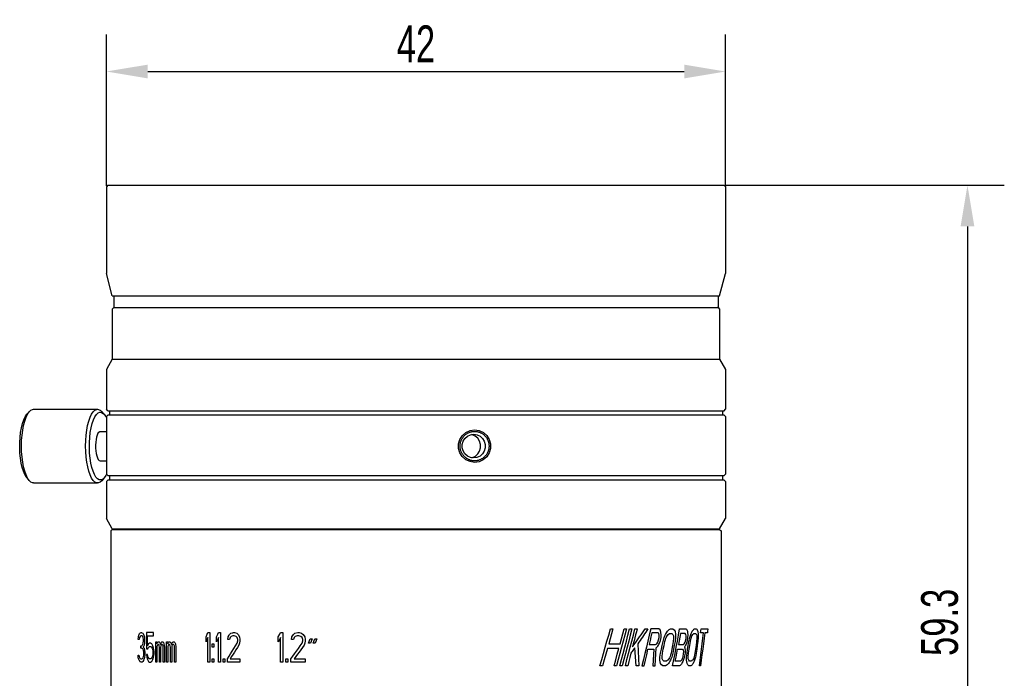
# Model space of a CAD drawing. Header units: millimetres. Extents: x -16 to 154, y 99 to 184.
# Tile 2 of 3: x -16 to 51, y 140 to 184. Entities that reach past the tile are written whole.
import ezdxf

# ---------------------------------------------------------------- set-up
doc = ezdxf.new("R2010")
doc.units = ezdxf.units.MM
doc.header["$LTSCALE"] = 19.36
doc.header["$PDMODE"] = 3
doc.header["$PDSIZE"] = 8
doc.linetypes.add('HIDDEN', pattern=[0.2, 0.1, -0.1])
doc.layers.get('0').update_dxf_attribs({"linetype": 'CONTINUOUS'})
doc.layers.get('Defpoints').update_dxf_attribs({"linetype": 'CONTINUOUS'})
doc.layers.add('02___PRT_ALL_AXES', color=7, linetype='CONTINUOUS')
doc.layers.add('DEFAULT_2', color=8, linetype='HIDDEN')
doc.styles.get("Standard").update_dxf_attribs({"font": 'txt', "width": 0.7})
doc.dimstyles.get("Standard").update_dxf_attribs({"dimtxt": 2.5, "dimasz": 2.8, "dimexe": 2.5, "dimexo": 0.05, "dimtad": 1, "dimzin": 0, "dimdsep": 46, "dimtxsty": 'Standard', "dimcen": 0.09, "dimadec": 0, "dimazin": 0, "dimtol": 1, "dimtp": 0.01, "dimtm": 0.01, "dimtfac": 1, "dimtofl": 0, "dimtmove": 0, "dimatfit": 3, "dimfxl": 1, "dimtolj": 1, "dimtzin": 0, "dimarcsym": 0})

# ---------------------------------------------------------------- blocks, each defined once
blk = doc.blocks.new('*D28')
at = {"color": 0, "lineweight": -2, "transparency": 16777216}
for p, q in [((-9.941, 173.207), (-9.941, 183.47)), ((32.059, 173.207), (32.059, 183.47)), ((-7.141, 180.97), (29.259, 180.97))]:
    blk.add_line(p, q, dxfattribs=at)
at = {"color": 0, "transparency": 16777216}
for points in [[(-7.141, 181.436), (-7.141, 180.503), (-9.941, 180.97)], [(29.259, 181.436), (29.259, 180.503), (32.059, 180.97)]]:
    blk.add_solid(points, dxfattribs=at)
at = {"layer": 'Defpoints', "color": 0, "transparency": 16777216}
for p in [(32.059, 180.97), (-9.941, 173.157), (32.059, 173.157)]:
    blk.add_point(p, dxfattribs=at)
at = {"color": 0, "transparency": 16777216, "insert": (11.059, 182.845), "char_height": 2.5, "attachment_point": 5}
blk.add_mtext('\\A1;42', dxfattribs=at)
blk = doc.blocks.new('*D29')
at = {"color": 0, "lineweight": -2, "transparency": 16777216}
for p, q in [((32.009, 173.257), (50.97, 173.257)), ((48.47, 170.457), (48.47, 116.742)), ((30.109, 113.942), (50.97, 113.942))]:
    blk.add_line(p, q, dxfattribs=at)
at = {"color": 0, "transparency": 16777216}
for points in [[(48.004, 170.457), (48.937, 170.457), (48.47, 173.257)], [(48.004, 116.742), (48.937, 116.742), (48.47, 113.942)]]:
    blk.add_solid(points, dxfattribs=at)
at = {"layer": 'Defpoints', "color": 0, "transparency": 16777216}
for p in [(31.959, 173.257), (30.059, 113.942), (48.47, 113.942)]:
    blk.add_point(p, dxfattribs=at)
at = {"color": 0, "transparency": 16777216, "insert": (46.595, 143.6), "char_height": 2.5, "attachment_point": 5, "rotation": 90}
blk.add_mtext('\\A1;59.3', dxfattribs=at)

msp = doc.modelspace()

# ---------------------------------------------------------------- linework, layer by layer
at = {"color": 0, "linetype": 'Continuous'}
for p, q in [((-9.841, 173.257), (-9.941, 173.157)), ((-9.941, 173.157), (-9.941, 167.257)), ((-9.841, 173.257), (31.959, 173.257)), ((31.959, 173.257), (32.059, 173.157)), ((32.059, 173.157), (32.059, 167.257)), ((-9.541, 165.757), (-9.941, 167.257)), ((31.659, 165.757), (32.059, 167.257)), ((-9.541, 165.757), (31.659, 165.757)), ((-9.391, 165.757), (-9.441, 165.707)), ((-9.441, 165.707), (-9.441, 165.007)), ((31.509, 165.757), (31.559, 165.707)), ((31.559, 165.707), (31.559, 165.007)), ((-9.391, 164.957), (-9.441, 165.007)), ((31.509, 164.957), (31.559, 165.007)), ((-9.441, 164.957), (-9.541, 164.857)), ((-9.541, 164.857), (-9.541, 161.457)), ((-9.441, 164.957), (31.559, 164.957)), ((31.559, 164.957), (31.659, 164.857)), ((31.659, 164.857), (31.659, 161.457)), ((-9.541, 161.457), (-9.941, 160.757)), ((-9.541, 161.457), (31.659, 161.457)), ((31.659, 161.457), (32.059, 160.757)), ((-9.941, 160.757), (-9.941, 158.057)), ((32.059, 160.757), (32.059, 158.057)), ((-15.449, 157.548), (-15.332, 157.716)), ((-15.393, 157.511), (-15.292, 157.721)), ((-15.332, 157.716), (-15.166, 157.903)), ((-10.087, 157.716), (-10.253, 157.903)), ((-10.087, 157.715), (-10.042, 157.66)), ((-10.042, 157.66), (-9.941, 157.493)), ((-9.841, 157.957), (-9.941, 158.057)), ((-9.841, 157.657), (-9.941, 157.557)), ((-9.841, 157.957), (31.959, 157.957)), ((31.959, 157.657), (-9.841, 157.657)), ((-9.741, 157.957), (-9.741, 157.657)), ((31.859, 157.957), (31.859, 157.657)), ((31.959, 157.957), (32.059, 158.057)), ((31.959, 157.657), (32.059, 157.557)), ((-9.941, 157.557), (-9.941, 153.657)), ((32.059, 157.557), (32.059, 153.657)), ((14.444, 156.483), (14.732, 156.614)), ((14.732, 156.614), (15.038, 156.657)), ((14.883, 156.327), (14.826, 156.335)), ((15.085, 156.234), (14.883, 156.327)), ((13.947, 155.405), (13.948, 155.715)), ((16.117, 155.71), (16.116, 155.399)), ((15.038, 154.457), (14.726, 154.503)), ((14.826, 154.78), (14.887, 154.789)), ((14.887, 154.789), (15.088, 154.883)), ((-9.93, 153.652), (-9.97, 153.567)), ((-9.841, 153.557), (-9.941, 153.657)), ((31.959, 153.557), (32.059, 153.657)), ((-15.332, 153.399), (-15.166, 153.212)), ((-10.087, 153.399), (-10.253, 153.212)), ((-9.97, 153.567), (-10.087, 153.399)), ((-9.841, 153.257), (-9.941, 153.157)), ((-9.941, 153.157), (-9.941, 150.657)), ((-9.841, 153.557), (31.959, 153.557)), ((31.959, 153.257), (-9.841, 153.257)), ((-9.741, 153.557), (-9.741, 153.257)), ((31.859, 153.557), (31.859, 153.257)), ((31.959, 153.257), (32.059, 153.157)), ((32.059, 153.157), (32.059, 150.657)), ((-9.541, 149.957), (-9.941, 150.657)), ((31.659, 149.957), (32.059, 150.657)), ((-9.541, 149.907), (-9.641, 149.807)), ((-9.641, 149.807), (-9.641, 134.057)), ((-9.541, 149.957), (31.659, 149.957)), ((-9.541, 149.907), (31.659, 149.907)), ((-8.941, 149.957), (-8.941, 149.907)), ((31.059, 149.957), (31.059, 149.907)), ((31.659, 149.907), (31.759, 149.807)), ((31.759, 149.807), (31.759, 134.057)), ((24.251, 143.157), (24.419, 143.157)), ((25.182, 143.157), (25.341, 143.157)), ((25.551, 143.157), (25.706, 143.157)), ((25.911, 143.157), (26.062, 143.157)), ((26.604, 143.157), (26.795, 143.157)), ((27.527, 143.157), (26.983, 143.157)), ((27.625, 143.104), (27.527, 143.157)), ((27.678, 142.945), (27.625, 143.104)), ((27.697, 142.732), (27.678, 142.945)), ((28.05, 142.892), (28.113, 142.998)), ((28.113, 142.998), (28.148, 143.033)), ((28.148, 143.033), (28.217, 143.104)), ((28.329, 143.157), (28.488, 143.157)), ((28.488, 143.157), (28.517, 143.14)), ((28.517, 143.14), (28.576, 143.104)), ((28.632, 142.998), (28.668, 142.785)), ((28.945, 143.157), (29.369, 143.157)), ((29.369, 143.157), (29.407, 143.131)), ((29.407, 143.131), (29.444, 143.104)), ((29.485, 142.945), (29.499, 142.732)), ((29.766, 142.927), (29.798, 142.998)), ((29.798, 142.998), (29.837, 143.051)), ((29.837, 143.051), (29.876, 143.104)), ((29.876, 143.104), (29.918, 143.131)), ((29.918, 143.131), (29.959, 143.157)), ((29.959, 143.157), (30.076, 143.157)), ((30.076, 143.157), (30.108, 143.131)), ((30.108, 143.131), (30.14, 143.104)), ((30.181, 142.998), (30.207, 142.785)), ((30.37, 142.892), (30.404, 143.157)), ((30.404, 143.157), (30.854, 143.157)), ((-7.779, 142.439), (-7.767, 142.61)), ((-7.719, 142.439), (-7.779, 142.439)), ((-7.694, 142.567), (-7.719, 142.439)), ((-7.657, 142.652), (-7.694, 142.567)), ((-7.669, 142.865), (-7.625, 142.886)), ((-7.625, 142.886), (-7.581, 142.907)), ((-7.543, 142.695), (-7.594, 142.695)), ((-7.581, 142.907), (-7.556, 142.907)), ((-7.556, 142.907), (-7.526, 142.893)), ((-7.526, 142.893), (-7.466, 142.865)), ((-7.439, 142.567), (-7.479, 142.652)), ((-7.413, 142.439), (-7.439, 142.567)), ((-7.439, 142.184), (-7.413, 142.354)), ((-7.413, 142.354), (-7.413, 142.439)), ((-7.36, 142.61), (-7.347, 142.439)), ((-7.347, 142.354), (-7.36, 142.184)), ((-7.347, 142.439), (-7.347, 142.354)), ((-7.225, 142.907), (-7.225, 141.801)), ((-6.74, 142.907), (-7.225, 142.907)), ((-7.157, 142.014), (-7.157, 142.695)), ((-7.157, 142.695), (-6.74, 142.695)), ((-6.74, 142.695), (-6.74, 142.907)), ((-3.183, 142.269), (-3.183, 142.61)), ((-3.056, 142.907), (-2.927, 142.907)), ((-3.056, 140.907), (-3.056, 142.567)), ((-2.927, 142.907), (-2.927, 140.907)), ((-2.47, 142.269), (-2.47, 142.61)), ((-2.337, 142.907), (-2.203, 142.907)), ((-2.337, 140.907), (-2.337, 142.567)), ((-2.203, 142.907), (-2.203, 140.907)), ((-1.704, 142.439), (-1.681, 142.61)), ((-1.589, 142.439), (-1.704, 142.439)), ((-1.589, 142.78), (-1.496, 142.865)), ((-1.543, 142.567), (-1.589, 142.439)), ((-1.473, 142.652), (-1.543, 142.567)), ((-1.357, 142.695), (-1.473, 142.652)), ((-1.263, 142.695), (-1.357, 142.695)), ((-1.333, 142.907), (-1.24, 142.907)), ((-1.146, 142.652), (-1.263, 142.695)), ((-1.24, 142.907), (-1.099, 142.865)), ((-1.075, 142.567), (-1.146, 142.652)), ((-1.099, 142.865), (-1.004, 142.78)), ((-1.028, 142.439), (-1.075, 142.567)), ((-1.075, 142.184), (-1.028, 142.354)), ((-1.028, 142.354), (-1.028, 142.439)), ((-1.004, 142.78), (-0.909, 142.61)), ((-0.909, 142.61), (-0.885, 142.439)), ((-0.885, 142.354), (-0.909, 142.184)), ((-0.885, 142.439), (-0.885, 142.354)), ((1.711, 142.269), (1.711, 142.61)), ((1.868, 142.907), (2.025, 142.907)), ((1.868, 140.907), (1.868, 142.567)), ((2.025, 142.907), (2.025, 140.907)), ((2.607, 142.439), (2.633, 142.61)), ((2.74, 142.439), (2.607, 142.439)), ((2.633, 142.61), (2.74, 142.78)), ((2.74, 142.78), (2.847, 142.865)), ((2.793, 142.567), (2.74, 142.439)), ((2.874, 142.652), (2.793, 142.567)), ((2.847, 142.865), (3.035, 142.907)), ((3.008, 142.695), (2.874, 142.652)), ((3.115, 142.695), (3.008, 142.695)), ((3.035, 142.907), (3.142, 142.907)), ((3.25, 142.652), (3.115, 142.695)), ((3.142, 142.907), (3.304, 142.865)), ((3.331, 142.567), (3.25, 142.652)), ((3.304, 142.865), (3.413, 142.78)), ((3.386, 142.439), (3.331, 142.567)), ((3.331, 142.184), (3.386, 142.354)), ((3.386, 142.354), (3.386, 142.439)), ((3.413, 142.78), (3.521, 142.61)), ((3.521, 142.61), (3.548, 142.439)), ((3.548, 142.354), (3.521, 142.184)), ((3.548, 142.439), (3.548, 142.354)), ((3.766, 142.184), (3.876, 142.482)), ((3.876, 142.482), (4.013, 142.482)), ((4.013, 142.482), (3.903, 142.184)), ((4.095, 142.184), (4.205, 142.482)), ((4.205, 142.482), (4.343, 142.482)), ((4.343, 142.482), (4.232, 142.184)), ((27.491, 142.892), (27.06, 142.892)), ((27.46, 142.253), (27.518, 142.413)), ((27.545, 142.838), (27.491, 142.892)), ((27.518, 142.413), (27.553, 142.572)), ((27.566, 142.732), (27.545, 142.838)), ((27.553, 142.572), (27.566, 142.732)), ((27.581, 142.2), (27.638, 142.36)), ((27.638, 142.36), (27.684, 142.572)), ((27.684, 142.572), (27.697, 142.732)), ((27.986, 142.785), (28.05, 142.892)), ((28.172, 142.785), (28.265, 142.838)), ((28.265, 142.838), (28.425, 142.838)), ((28.494, 142.785), (28.532, 142.679)), ((28.54, 142.519), (28.518, 142.306)), ((28.532, 142.679), (28.54, 142.519)), ((28.666, 142.572), (28.634, 142.306)), ((28.668, 142.785), (28.666, 142.572)), ((29.332, 142.838), (28.996, 142.838)), ((29.317, 142.253), (29.362, 142.413)), ((29.374, 142.785), (29.332, 142.838)), ((29.362, 142.413), (29.38, 142.519)), ((29.39, 142.679), (29.374, 142.785)), ((29.38, 142.519), (29.39, 142.679)), ((29.489, 142.572), (29.454, 142.36)), ((29.499, 142.732), (29.489, 142.572)), ((29.702, 142.785), (29.734, 142.856)), ((29.734, 142.856), (29.766, 142.927)), ((29.842, 142.785), (29.865, 142.803)), ((29.865, 142.803), (29.911, 142.838)), ((29.911, 142.838), (30.03, 142.838)), ((30.08, 142.785), (30.108, 142.679)), ((30.114, 142.519), (30.098, 142.306)), ((30.108, 142.679), (30.114, 142.519)), ((30.205, 142.572), (30.182, 142.306)), ((30.207, 142.785), (30.205, 142.572)), ((30.572, 142.892), (30.37, 142.892)), ((30.825, 142.892), (30.644, 142.892)), ((-7.594, 141.844), (-7.594, 142.014)), ((-7.594, 142.014), (-7.543, 142.014)), ((-7.543, 141.844), (-7.594, 141.844)), ((-7.543, 142.014), (-7.504, 142.056)), ((-7.517, 141.829), (-7.543, 141.844)), ((-7.466, 141.801), (-7.517, 141.829)), ((-7.504, 142.056), (-7.466, 142.099)), ((-7.466, 142.099), (-7.439, 142.184)), ((-7.426, 141.716), (-7.466, 141.801)), ((-7.4, 141.546), (-7.426, 141.716)), ((-7.36, 142.184), (-7.387, 142.056)), ((-7.374, 141.844), (-7.347, 141.716)), ((-7.347, 141.716), (-7.334, 141.546)), ((-7.225, 141.801), (-7.129, 141.801)), ((-7.016, 142.184), (-7.087, 142.142)), ((-6.93, 142.184), (-7.016, 142.184)), ((-7.016, 141.971), (-6.93, 141.971)), ((-6.93, 141.971), (-6.872, 141.929)), ((-6.872, 141.929), (-6.828, 141.844)), ((-6.828, 141.844), (-6.799, 141.716)), ((-6.799, 141.716), (-6.784, 141.588)), ((-6.74, 141.844), (-6.784, 142.014)), ((-6.71, 141.631), (-6.74, 141.844)), ((-6.71, 141.461), (-6.71, 141.631)), ((-6.589, 140.907), (-6.589, 142.269)), ((-6.589, 142.269), (-6.512, 142.269)), ((-6.512, 142.269), (-6.512, 142.142)), ((-6.512, 142.142), (-6.481, 142.227)), ((-6.481, 142.056), (-6.512, 141.971)), ((-6.512, 141.971), (-6.512, 140.907)), ((-6.481, 142.227), (-6.435, 142.269)), ((-6.435, 142.099), (-6.481, 142.056)), ((-6.435, 142.269), (-6.372, 142.269)), ((-6.404, 142.099), (-6.435, 142.099)), ((-6.372, 142.056), (-6.404, 142.099)), ((-6.372, 142.269), (-6.325, 142.227)), ((-6.356, 142.014), (-6.372, 142.056)), ((-6.341, 141.929), (-6.356, 142.014)), ((-6.341, 140.907), (-6.341, 141.929)), ((-6.325, 142.227), (-6.277, 142.099)), ((-6.277, 142.099), (-6.229, 142.227)), ((-6.245, 142.014), (-6.261, 141.929)), ((-6.261, 141.929), (-6.261, 140.907)), ((-6.229, 142.056), (-6.245, 142.014)), ((-6.229, 142.227), (-6.181, 142.269)), ((-6.197, 142.099), (-6.229, 142.056)), ((-6.149, 142.099), (-6.197, 142.099)), ((-6.181, 142.269), (-6.116, 142.269)), ((-6.116, 142.056), (-6.149, 142.099)), ((-6.116, 142.269), (-6.067, 142.227)), ((-6.1, 142.014), (-6.116, 142.056)), ((-6.083, 141.929), (-6.1, 142.014)), ((-6.083, 140.907), (-6.083, 141.929)), ((-6.067, 142.227), (-6.034, 142.142)), ((-6.034, 142.142), (-6.001, 141.929)), ((-6.001, 141.929), (-6.001, 140.907)), ((-5.868, 140.907), (-5.868, 142.269)), ((-5.868, 142.269), (-5.784, 142.269)), ((-5.784, 142.269), (-5.784, 142.142)), ((-5.784, 142.142), (-5.75, 142.227)), ((-5.75, 142.056), (-5.784, 141.971)), ((-5.784, 141.971), (-5.784, 140.907)), ((-5.75, 142.227), (-5.698, 142.269)), ((-5.698, 142.099), (-5.75, 142.056)), ((-5.698, 142.269), (-5.63, 142.269)), ((-5.664, 142.099), (-5.698, 142.099)), ((-5.63, 142.056), (-5.664, 142.099)), ((-5.63, 142.269), (-5.578, 142.227)), ((-5.612, 142.014), (-5.63, 142.056)), ((-5.595, 141.929), (-5.612, 142.014)), ((-5.595, 140.907), (-5.595, 141.929)), ((-5.578, 142.227), (-5.526, 142.099)), ((-5.526, 142.099), (-5.473, 142.227)), ((-5.491, 142.014), (-5.508, 141.929)), ((-5.508, 141.929), (-5.508, 140.907)), ((-5.473, 142.056), (-5.491, 142.014)), ((-5.473, 142.227), (-5.42, 142.269)), ((-5.438, 142.099), (-5.473, 142.056)), ((-5.385, 142.099), (-5.438, 142.099)), ((-5.42, 142.269), (-5.349, 142.269)), ((-5.349, 142.056), (-5.385, 142.099)), ((-5.349, 142.269), (-5.296, 142.227)), ((-5.332, 142.014), (-5.349, 142.056)), ((-5.314, 141.929), (-5.332, 142.014)), ((-5.314, 140.907), (-5.314, 141.929)), ((-5.296, 142.227), (-5.26, 142.142)), ((-5.26, 142.142), (-5.224, 141.929)), ((-5.224, 141.929), (-5.224, 140.907)), ((-2.755, 141.929), (-2.755, 142.142)), ((-2.755, 142.142), (-2.646, 142.142)), ((-2.646, 141.929), (-2.755, 141.929)), ((-2.646, 142.142), (-2.646, 141.929)), ((-0.909, 142.184), (-0.957, 142.056)), ((3.521, 142.184), (3.467, 142.056)), ((3.903, 142.184), (3.766, 142.184)), ((4.232, 142.184), (4.095, 142.184)), ((24.824, 141.828), (24.045, 141.828)), ((24.136, 142.147), (24.911, 142.147)), ((25.988, 140.657), (25.917, 141.881)), ((26.799, 141.774), (27.195, 141.774)), ((26.874, 142.094), (27.312, 142.094)), ((27.282, 140.657), (27.355, 141.881)), ((27.312, 142.094), (27.392, 142.147)), ((27.392, 142.147), (27.46, 142.253)), ((28.8, 141.774), (29.146, 141.774)), ((28.859, 142.094), (29.203, 142.094)), ((29.146, 141.774), (29.19, 141.721)), ((29.19, 141.721), (29.207, 141.615)), ((29.207, 141.615), (29.196, 141.455)), ((29.203, 142.094), (29.264, 142.147)), ((29.264, 142.147), (29.317, 142.253)), ((29.323, 141.987), (29.279, 141.934)), ((29.279, 141.934), (29.305, 141.881)), ((29.305, 141.881), (29.32, 141.668)), ((29.32, 141.668), (29.31, 141.509)), ((-7.779, 141.248), (-7.791, 141.376)), ((-7.791, 141.376), (-7.731, 141.376)), ((-7.755, 141.12), (-7.779, 141.248)), ((-7.719, 141.035), (-7.755, 141.12)), ((-7.731, 141.376), (-7.719, 141.29)), ((-7.719, 141.29), (-7.694, 141.205)), ((-7.694, 141.205), (-7.669, 141.163)), ((-7.607, 141.12), (-7.53, 141.12)), ((-7.466, 140.95), (-7.517, 140.907)), ((-7.466, 141.163), (-7.439, 141.205)), ((-7.439, 141.205), (-7.413, 141.29)), ((-7.413, 141.29), (-7.4, 141.376)), ((-7.374, 141.12), (-7.413, 141.035)), ((-7.4, 141.376), (-7.4, 141.546)), ((-7.347, 141.248), (-7.374, 141.12)), ((-7.334, 141.376), (-7.347, 141.248)), ((-7.334, 141.546), (-7.334, 141.376)), ((-7.225, 141.418), (-7.198, 141.248)), ((-7.143, 141.418), (-7.225, 141.418)), ((-7.198, 141.248), (-7.157, 141.078)), ((-7.115, 141.248), (-7.143, 141.418)), ((-7.073, 141.163), (-7.115, 141.248)), ((-7.087, 140.95), (-7.016, 140.907)), ((-6.93, 141.12), (-7.016, 141.12)), ((-6.872, 141.163), (-6.93, 141.12)), ((-6.828, 141.248), (-6.872, 141.163)), ((-6.799, 141.376), (-6.828, 141.248)), ((-6.784, 141.503), (-6.799, 141.376)), ((-6.784, 141.588), (-6.784, 141.503)), ((-6.784, 141.078), (-6.74, 141.248)), ((-6.74, 141.248), (-6.71, 141.461)), ((-2.755, 140.907), (-2.755, 141.12)), ((-2.755, 141.12), (-2.646, 141.12)), ((-2.646, 141.12), (-2.646, 140.907)), ((-2.023, 140.907), (-2.023, 141.12)), ((-2.023, 141.12), (-1.91, 141.12)), ((-1.91, 141.12), (-1.91, 140.907)), ((-1.727, 140.907), (-1.727, 141.12)), ((-1.543, 141.12), (-0.885, 141.12)), ((-0.885, 141.12), (-0.885, 140.907)), ((2.236, 141.12), (2.368, 141.12)), ((2.236, 140.907), (2.236, 141.12)), ((2.368, 141.12), (2.368, 140.907)), ((2.58, 140.907), (2.58, 141.12)), ((2.793, 141.12), (3.548, 141.12)), ((3.548, 141.12), (3.548, 140.907)), ((27.61, 141.03), (27.613, 141.243)), ((27.651, 140.817), (27.61, 141.03)), ((27.613, 141.243), (27.649, 141.509)), ((27.754, 141.296), (27.779, 141.509)), ((27.763, 141.136), (27.754, 141.296)), ((27.805, 141.03), (27.763, 141.136)), ((27.879, 140.977), (27.805, 141.03)), ((28.047, 140.977), (27.879, 140.977)), ((28.079, 140.994), (28.047, 140.977)), ((28.141, 141.03), (28.079, 140.994)), ((28.283, 140.959), (28.242, 140.888)), ((28.324, 141.03), (28.283, 140.959)), ((29.003, 140.977), (28.648, 140.977)), ((29.196, 141.455), (29.168, 141.296)), ((29.416, 141.03), (29.418, 141.243)), ((29.447, 140.817), (29.416, 141.03)), ((29.418, 141.243), (29.446, 141.509)), ((29.527, 141.296), (29.545, 141.509)), ((29.533, 141.136), (29.527, 141.296)), ((29.565, 141.03), (29.533, 141.136)), ((29.621, 140.977), (29.565, 141.03)), ((29.749, 140.977), (29.621, 140.977)), ((29.784, 141.003), (29.749, 140.977)), ((29.819, 141.03), (29.784, 141.003)), ((29.925, 140.959), (29.894, 140.888)), ((29.955, 141.03), (29.925, 140.959)), ((29.996, 141.172), (29.955, 141.03)), ((30.016, 141.243), (29.996, 141.172)), ((-7.517, 140.907), (-7.619, 140.907)), ((-7.016, 140.907), (-6.93, 140.907)), ((-6.512, 140.907), (-6.589, 140.907)), ((-6.261, 140.907), (-6.341, 140.907)), ((-6.001, 140.907), (-6.083, 140.907)), ((-5.784, 140.907), (-5.868, 140.907)), ((-5.508, 140.907), (-5.595, 140.907)), ((-5.224, 140.907), (-5.314, 140.907)), ((-2.927, 140.907), (-3.056, 140.907)), ((-2.646, 140.907), (-2.755, 140.907)), ((-2.203, 140.907), (-2.337, 140.907)), ((-1.91, 140.907), (-2.023, 140.907)), ((-0.885, 140.907), (-1.727, 140.907)), ((2.025, 140.907), (1.868, 140.907)), ((2.368, 140.907), (2.236, 140.907)), ((3.548, 140.907), (2.58, 140.907)), ((23.711, 140.657), (23.537, 140.657)), ((24.669, 140.657), (24.503, 140.657)), ((25.049, 140.657), (24.887, 140.657)), ((25.421, 140.657), (25.263, 140.657)), ((26.188, 140.657), (25.988, 140.657)), ((26.386, 140.657), (26.532, 140.657)), ((27.122, 140.657), (27.282, 140.657)), ((27.715, 140.711), (27.651, 140.817)), ((27.811, 140.657), (27.715, 140.711)), ((27.981, 140.657), (27.811, 140.657)), ((28.038, 140.684), (27.981, 140.657)), ((28.096, 140.711), (28.038, 140.684)), ((28.148, 140.764), (28.096, 140.711)), ((28.2, 140.817), (28.148, 140.764)), ((28.242, 140.888), (28.2, 140.817)), ((28.927, 140.657), (28.469, 140.657)), ((28.978, 140.684), (28.927, 140.657)), ((29.028, 140.711), (28.978, 140.684)), ((29.062, 140.764), (29.028, 140.711)), ((29.095, 140.817), (29.062, 140.764)), ((29.128, 140.87), (29.095, 140.817)), ((29.496, 140.711), (29.447, 140.817)), ((29.545, 140.675), (29.496, 140.711)), ((29.57, 140.657), (29.545, 140.675)), ((29.698, 140.657), (29.57, 140.657)), ((29.742, 140.684), (29.698, 140.657)), ((29.785, 140.711), (29.742, 140.684)), ((29.824, 140.764), (29.785, 140.711)), ((29.863, 140.817), (29.824, 140.764)), ((29.894, 140.888), (29.863, 140.817)), ((30.366, 140.657), (30.286, 140.657))]:
    msp.add_line(p, q, dxfattribs=at)
for points in [[(-15.292, 157.721), (-15.182, 157.884), (-15.166, 157.903)], [(-15.166, 157.903), (-15.066, 157.994), (-14.945, 158.05), (-14.883, 158.057)], [(-10.536, 153.057), (-10.596, 153.064), (-10.717, 153.12), (-10.834, 153.229), (-10.944, 153.391), (-11.045, 153.601), (-11.134, 153.855), (-11.211, 154.147), (-11.272, 154.471), (-11.317, 154.818), (-11.344, 155.183), (-11.353, 155.555), (-11.344, 155.928), (-11.317, 156.292), (-11.272, 156.64), (-11.212, 156.964), (-11.135, 157.256), (-11.046, 157.511), (-10.945, 157.721)], [(-10.945, 157.721), (-10.835, 157.884), (-10.718, 157.994), (-10.598, 158.05), (-10.536, 158.057)], [(-10.723, 157.548), (-10.617, 157.704), (-10.504, 157.807), (-10.387, 157.854), (-10.269, 157.845), (-10.153, 157.78), (-10.087, 157.715)], [(-10.536, 158.057), (-10.476, 158.051), (-10.355, 157.995), (-10.253, 157.903)], [(-15.332, 153.399), (-15.377, 153.455), (-15.481, 153.627), (-15.575, 153.847), (-15.656, 154.108), (-15.723, 154.406), (-15.774, 154.731), (-15.807, 155.077), (-15.823, 155.435), (-15.82, 155.796), (-15.799, 156.151), (-15.759, 156.491), (-15.703, 156.808), (-15.631, 157.095), (-15.546, 157.344), (-15.449, 157.548)], [(-15.291, 153.391), (-15.392, 153.601), (-15.482, 153.855), (-15.558, 154.147), (-15.619, 154.471), (-15.664, 154.818), (-15.691, 155.183), (-15.7, 155.555), (-15.691, 155.928), (-15.664, 156.292), (-15.62, 156.64), (-15.559, 156.964), (-15.483, 157.256), (-15.393, 157.511)], [(-10.087, 153.399), (-10.19, 153.308), (-10.307, 153.261), (-10.425, 153.27), (-10.541, 153.335), (-10.652, 153.455), (-10.756, 153.627), (-10.849, 153.847), (-10.931, 154.108), (-10.998, 154.406), (-11.048, 154.731), (-11.082, 155.077), (-11.098, 155.435), (-11.095, 155.796), (-11.073, 156.151), (-11.034, 156.491), (-10.978, 156.808), (-10.906, 157.095), (-10.821, 157.344), (-10.723, 157.548)], [(13.948, 155.715), (14.036, 156.014), (14.206, 156.277), (14.444, 156.483)], [(14.981, 154.757), (14.757, 154.79), (14.551, 154.886), (14.381, 155.037), (14.26, 155.229), (14.197, 155.446), (14.198, 155.672), (14.262, 155.89), (14.383, 156.081), (14.555, 156.231), (14.761, 156.326), (14.981, 156.357)], [(14.981, 156.357), (15.203, 156.325), (15.407, 156.228), (15.574, 156.078), (15.692, 155.886), (15.753, 155.668), (15.753, 155.442), (15.691, 155.225), (15.571, 155.034), (15.403, 154.884), (15.198, 154.789), (14.981, 154.757)], [(15.038, 156.657), (15.348, 156.612), (15.633, 156.48), (15.867, 156.273), (16.032, 156.009), (16.117, 155.71)], [(15.088, 154.883), (15.256, 155.031), (15.377, 155.224), (15.44, 155.444), (15.439, 155.674), (15.376, 155.895), (15.254, 156.086), (15.085, 156.234)], [(14.726, 154.503), (14.439, 154.635), (14.202, 154.842), (14.034, 155.106), (13.947, 155.405)], [(16.116, 155.399), (16.029, 155.1), (15.863, 154.837), (15.627, 154.631), (15.341, 154.501), (15.038, 154.457)], [(-15.166, 153.212), (-15.181, 153.229), (-15.291, 153.391)], [(-14.883, 153.057), (-14.944, 153.064), (-15.064, 153.12), (-15.166, 153.212)], [(-10.253, 153.212), (-10.353, 153.121), (-10.474, 153.065), (-10.536, 153.057)], [(23.537, 140.657), (23.658, 141.074), (23.778, 141.491), (23.897, 141.907), (24.016, 142.324), (24.134, 142.741), (24.251, 143.157)], [(24.419, 143.157), (24.325, 142.821), (24.231, 142.484), (24.136, 142.147)], [(25.341, 143.157), (25.231, 142.741), (25.12, 142.324), (25.008, 141.907), (24.896, 141.491), (24.783, 141.074), (24.669, 140.657)], [(24.887, 140.657), (25, 141.074), (25.111, 141.491), (25.222, 141.907), (25.333, 142.324), (25.442, 142.741), (25.551, 143.157)], [(24.911, 142.147), (25.002, 142.484), (25.092, 142.821), (25.182, 143.157)], [(25.706, 143.157), (25.599, 142.741), (25.49, 142.324), (25.381, 141.907), (25.271, 141.491), (25.161, 141.074), (25.049, 140.657)], [(25.263, 140.657), (25.373, 141.074), (25.482, 141.491), (25.59, 141.907), (25.698, 142.324), (25.805, 142.741), (25.911, 143.157)], [(25.752, 141.934), (25.849, 142.07), (25.946, 142.206), (26.042, 142.342), (26.137, 142.478), (26.232, 142.614), (26.326, 142.75), (26.419, 142.886), (26.512, 143.022), (26.604, 143.157)], [(26.062, 143.157), (26.011, 142.954), (25.96, 142.75), (25.908, 142.546), (25.856, 142.342), (25.804, 142.138), (25.752, 141.934)], [(26.795, 143.157), (26.72, 143.045), (26.646, 142.933), (26.571, 142.821), (26.495, 142.708), (26.419, 142.596), (26.343, 142.484), (26.266, 142.371), (26.188, 142.259), (26.11, 142.147)], [(26.983, 143.157), (26.885, 142.741), (26.787, 142.324), (26.688, 141.907), (26.588, 141.491), (26.487, 141.074), (26.386, 140.657)], [(28.217, 143.104), (28.236, 143.113), (28.329, 143.157)], [(28.469, 140.657), (28.551, 141.074), (28.632, 141.491), (28.711, 141.907), (28.79, 142.324), (28.868, 142.741), (28.945, 143.157)], [(28.576, 143.104), (28.613, 143.033), (28.632, 142.998)], [(29.444, 143.104), (29.471, 142.998), (29.485, 142.945)], [(30.14, 143.104), (30.167, 143.033), (30.181, 142.998)], [(30.854, 143.157), (30.835, 142.98), (30.825, 142.892)], [(-7.767, 142.61), (-7.735, 142.723), (-7.719, 142.78)], [(-7.719, 142.78), (-7.686, 142.837), (-7.669, 142.865)], [(-7.594, 142.695), (-7.615, 142.681), (-7.657, 142.652)], [(-7.479, 142.652), (-7.522, 142.681), (-7.543, 142.695)], [(-7.466, 142.865), (-7.448, 142.837), (-7.413, 142.78)], [(-7.413, 142.78), (-7.396, 142.723), (-7.36, 142.61)], [(-3.183, 142.61), (-3.099, 142.808), (-3.056, 142.907)], [(-3.056, 142.567), (-3.099, 142.468), (-3.183, 142.269)], [(-2.47, 142.61), (-2.381, 142.808), (-2.337, 142.907)], [(-2.337, 142.567), (-2.381, 142.468), (-2.47, 142.269)], [(-1.681, 142.61), (-1.62, 142.723), (-1.589, 142.78)], [(-1.496, 142.865), (-1.361, 142.9), (-1.333, 142.907)], [(1.711, 142.61), (1.816, 142.808), (1.868, 142.907)], [(1.868, 142.567), (1.816, 142.468), (1.711, 142.269)], [(27.06, 142.892), (26.999, 142.626), (26.937, 142.36), (26.874, 142.094)], [(27.649, 141.509), (27.706, 141.774), (27.764, 142.04), (27.821, 142.306)], [(27.779, 141.509), (27.836, 141.774), (27.892, 142.04), (27.948, 142.306)], [(27.821, 142.306), (27.847, 142.395), (27.899, 142.572)], [(27.899, 142.572), (27.928, 142.643), (27.986, 142.785)], [(27.948, 142.306), (27.97, 142.377), (28.014, 142.519)], [(28.014, 142.519), (28.039, 142.572), (28.089, 142.679)], [(28.089, 142.679), (28.117, 142.714), (28.172, 142.785)], [(28.518, 142.306), (28.466, 142.04), (28.413, 141.774), (28.36, 141.509)], [(28.425, 142.838), (28.471, 142.803), (28.494, 142.785)], [(28.634, 142.306), (28.583, 142.04), (28.531, 141.774), (28.479, 141.509)], [(28.996, 142.838), (28.951, 142.59), (28.905, 142.342), (28.859, 142.094)], [(29.454, 142.36), (29.425, 142.253), (29.41, 142.2)], [(29.446, 141.509), (29.49, 141.774), (29.534, 142.04), (29.577, 142.306)], [(29.545, 141.509), (29.588, 141.774), (29.631, 142.04), (29.674, 142.306)], [(29.577, 142.306), (29.597, 142.395), (29.636, 142.572)], [(29.636, 142.572), (29.658, 142.643), (29.702, 142.785)], [(29.674, 142.306), (29.69, 142.377), (29.723, 142.519)], [(29.723, 142.519), (29.742, 142.572), (29.78, 142.679)], [(29.78, 142.679), (29.801, 142.714), (29.842, 142.785)], [(30.098, 142.306), (30.059, 142.04), (30.021, 141.774), (29.982, 141.509)], [(30.03, 142.838), (30.063, 142.803), (30.08, 142.785)], [(30.182, 142.306), (30.145, 142.04), (30.107, 141.774), (30.069, 141.509)], [(30.286, 140.657), (30.336, 141.03), (30.385, 141.402), (30.433, 141.774), (30.48, 142.147), (30.527, 142.519), (30.572, 142.892)], [(30.644, 142.892), (30.6, 142.519), (30.555, 142.147), (30.509, 141.774), (30.462, 141.402), (30.414, 141.03), (30.366, 140.657)], [(-7.387, 142.056), (-7.404, 142.014), (-7.439, 141.929)], [(-7.439, 141.929), (-7.418, 141.9), (-7.374, 141.844)], [(-7.087, 142.142), (-7.11, 142.099), (-7.157, 142.014)], [(-7.129, 141.801), (-7.091, 141.886), (-7.073, 141.929)], [(-7.073, 141.929), (-7.035, 141.957), (-7.016, 141.971)], [(-6.858, 142.142), (-6.906, 142.17), (-6.93, 142.184)], [(-6.784, 142.014), (-6.833, 142.099), (-6.858, 142.142)], [(-1.727, 141.12), (-1.62, 141.298), (-1.512, 141.475), (-1.403, 141.652), (-1.294, 141.829), (-1.185, 142.007), (-1.075, 142.184)], [(-0.957, 142.056), (-1.055, 141.9), (-1.154, 141.744), (-1.252, 141.588), (-1.349, 141.432), (-1.446, 141.276), (-1.543, 141.12)], [(2.58, 141.12), (2.704, 141.298), (2.829, 141.475), (2.954, 141.652), (3.08, 141.829), (3.205, 142.007), (3.331, 142.184)], [(3.467, 142.056), (3.354, 141.9), (3.241, 141.744), (3.129, 141.588), (3.017, 141.432), (2.905, 141.276), (2.793, 141.12)], [(24.045, 141.828), (23.935, 141.438), (23.823, 141.048), (23.711, 140.657)], [(24.503, 140.657), (24.611, 141.048), (24.718, 141.438), (24.824, 141.828)], [(25.917, 141.881), (25.872, 141.819), (25.826, 141.757), (25.781, 141.695), (25.735, 141.633), (25.689, 141.571), (25.643, 141.509)], [(26.11, 142.147), (26.162, 141.154), (26.188, 140.657)], [(26.532, 140.657), (26.622, 141.03), (26.711, 141.402), (26.799, 141.774)], [(27.195, 141.774), (27.147, 141.03), (27.122, 140.657)], [(27.355, 141.881), (27.374, 141.899), (27.468, 141.987)], [(27.468, 141.987), (27.506, 142.058), (27.543, 142.129), (27.581, 142.2)], [(28.648, 140.977), (28.699, 141.243), (28.749, 141.509), (28.8, 141.774)], [(29.41, 142.2), (29.381, 142.129), (29.352, 142.058), (29.323, 141.987)], [(-7.669, 140.95), (-7.702, 141.007), (-7.719, 141.035)], [(-7.669, 141.163), (-7.648, 141.149), (-7.607, 141.12)], [(-7.619, 140.907), (-7.653, 140.936), (-7.669, 140.95)], [(-7.53, 141.12), (-7.487, 141.149), (-7.466, 141.163)], [(-7.413, 141.035), (-7.431, 141.007), (-7.466, 140.95)], [(-7.157, 141.078), (-7.133, 141.035), (-7.087, 140.95)], [(-7.016, 141.12), (-7.054, 141.149), (-7.073, 141.163)], [(-6.93, 140.907), (-6.882, 140.936), (-6.858, 140.95)], [(-6.858, 140.95), (-6.809, 141.035), (-6.784, 141.078)], [(25.643, 141.509), (25.569, 141.225), (25.495, 140.941), (25.421, 140.657)], [(28.224, 141.136), (28.169, 141.065), (28.141, 141.03)], [(28.297, 141.296), (28.249, 141.189), (28.224, 141.136)], [(28.36, 141.509), (28.318, 141.367), (28.297, 141.296)], [(28.407, 141.243), (28.352, 141.101), (28.324, 141.03)], [(28.479, 141.509), (28.431, 141.331), (28.407, 141.243)], [(29.067, 141.03), (29.025, 140.994), (29.003, 140.977)], [(29.122, 141.136), (29.086, 141.065), (29.067, 141.03)], [(29.168, 141.296), (29.137, 141.189), (29.122, 141.136)], [(29.219, 141.083), (29.189, 141.012), (29.159, 140.941), (29.128, 140.87)], [(29.264, 141.243), (29.234, 141.136), (29.219, 141.083)], [(29.31, 141.509), (29.279, 141.331), (29.264, 141.243)], [(29.881, 141.136), (29.84, 141.065), (29.819, 141.03)], [(29.935, 141.296), (29.899, 141.189), (29.881, 141.136)], [(29.982, 141.509), (29.951, 141.367), (29.935, 141.296)], [(30.069, 141.509), (30.034, 141.331), (30.016, 141.243)]]:
    msp.add_lwpolyline(points, dxfattribs=at)
at = {"layer": '02___PRT_ALL_AXES', "color": 0, "linetype": 'Continuous'}
for p, q in [((-14.883, 158.057), (-10.536, 158.057)), ((-10.347, 156.557), (-9.941, 156.557)), ((-10.347, 154.557), (-9.941, 154.557)), ((-14.883, 153.057), (-10.536, 153.057))]:
    msp.add_line(p, q, dxfattribs=at)
for points in [[(-10.511, 156.423), (-10.563, 156.309), (-10.606, 156.165), (-10.64, 155.999), (-10.663, 155.815), (-10.673, 155.622), (-10.671, 155.426), (-10.656, 155.235), (-10.63, 155.057), (-10.592, 154.897), (-10.546, 154.764), (-10.491, 154.66), (-10.431, 154.591), (-10.368, 154.56), (-10.347, 154.557)], [(-10.511, 156.423), (-10.452, 156.504), (-10.39, 156.549), (-10.347, 156.557)]]:
    msp.add_lwpolyline(points, dxfattribs=at)
at = {"layer": 'DEFAULT_2', "color": 0, "linetype": 'HIDDEN'}
for points in [[(14.051, 155.557), (14.052, 155.598), (14.054, 155.639), (14.059, 155.679), (14.064, 155.72), (14.072, 155.76), (14.081, 155.799), (14.091, 155.839), (14.104, 155.878), (14.117, 155.916), (14.133, 155.954), (14.15, 155.992), (14.168, 156.028), (14.188, 156.064), (14.209, 156.099), (14.231, 156.132), (14.255, 156.165), (14.28, 156.197), (14.306, 156.228), (14.334, 156.257), (14.362, 156.286), (14.392, 156.313), (14.423, 156.339), (14.456, 156.364), (14.489, 156.387), (14.523, 156.41), (14.558, 156.43), (14.594, 156.45), (14.63, 156.468), (14.667, 156.484), (14.704, 156.498), (14.742, 156.511), (14.78, 156.523), (14.818, 156.532), (14.857, 156.541), (14.897, 156.547), (14.937, 156.552), (14.977, 156.555), (15.017, 156.557), (15.058, 156.557), (15.098, 156.555), (15.138, 156.552), (15.178, 156.547), (15.218, 156.541), (15.256, 156.532), (15.295, 156.523), (15.333, 156.511), (15.37, 156.498), (15.407, 156.484), (15.444, 156.468), (15.48, 156.45), (15.515, 156.43), (15.55, 156.41), (15.584, 156.387), (15.616, 156.364), (15.648, 156.339), (15.679, 156.313), (15.709, 156.286), (15.737, 156.257), (15.764, 156.228), (15.79, 156.197), (15.815, 156.165), (15.838, 156.132), (15.86, 156.099), (15.881, 156.064), (15.9, 156.028), (15.918, 155.992), (15.935, 155.954), (15.95, 155.916), (15.964, 155.878), (15.976, 155.839), (15.986, 155.799), (15.995, 155.76), (16.002, 155.72), (16.008, 155.679), (16.012, 155.639), (16.014, 155.598), (16.015, 155.557)], [(16.015, 155.557), (16.014, 155.517), (16.012, 155.476), (16.008, 155.436), (16.002, 155.395), (15.995, 155.355), (15.986, 155.315), (15.976, 155.276), (15.964, 155.237), (15.95, 155.198), (15.935, 155.161), (15.918, 155.123), (15.9, 155.087), (15.881, 155.051), (15.86, 155.016), (15.838, 154.982), (15.815, 154.95), (15.79, 154.918), (15.764, 154.887), (15.737, 154.858), (15.709, 154.829), (15.679, 154.802), (15.648, 154.776), (15.616, 154.751), (15.584, 154.728), (15.55, 154.705), (15.515, 154.685), (15.48, 154.665), (15.444, 154.647), (15.407, 154.631), (15.37, 154.617), (15.333, 154.604), (15.295, 154.592), (15.256, 154.582), (15.218, 154.574), (15.178, 154.568), (15.138, 154.563), (15.098, 154.56), (15.058, 154.558), (15.017, 154.558), (14.977, 154.56), (14.937, 154.563), (14.897, 154.568), (14.857, 154.574), (14.818, 154.582), (14.78, 154.592), (14.742, 154.604), (14.704, 154.617), (14.667, 154.631), (14.63, 154.647), (14.594, 154.665), (14.558, 154.685), (14.523, 154.705), (14.489, 154.728), (14.456, 154.751), (14.423, 154.776), (14.392, 154.802), (14.362, 154.829), (14.334, 154.858), (14.306, 154.887), (14.28, 154.918), (14.255, 154.95), (14.231, 154.982), (14.209, 155.016), (14.188, 155.051), (14.168, 155.087), (14.15, 155.123), (14.133, 155.161), (14.117, 155.198), (14.104, 155.237), (14.091, 155.276), (14.081, 155.315), (14.072, 155.355), (14.064, 155.395), (14.059, 155.436), (14.054, 155.476), (14.052, 155.517), (14.051, 155.557)]]:
    msp.add_lwpolyline(points, dxfattribs=at)

# ---------------------------------------------------------------- dimensions: what is measured, and where the dimension line sits
dim = msp.add_linear_dim(base=(32.059, 180.97), p1=(-9.941, 173.157), p2=(32.059, 173.157), text='42', dimstyle='Standard')
dim.commit()
dim.dimension.update_dxf_attribs({"geometry": '*D28', "text_midpoint": (11.059, 182.845)})
dim = msp.add_linear_dim(base=(48.47, 113.942), p1=(31.959, 173.257), p2=(30.059, 113.942), angle=90, text='59.3', dimstyle='Standard')
dim.commit()
dim.dimension.update_dxf_attribs({"geometry": '*D29', "text_midpoint": (46.595, 143.6)})

doc.saveas('drawing.dxf')
